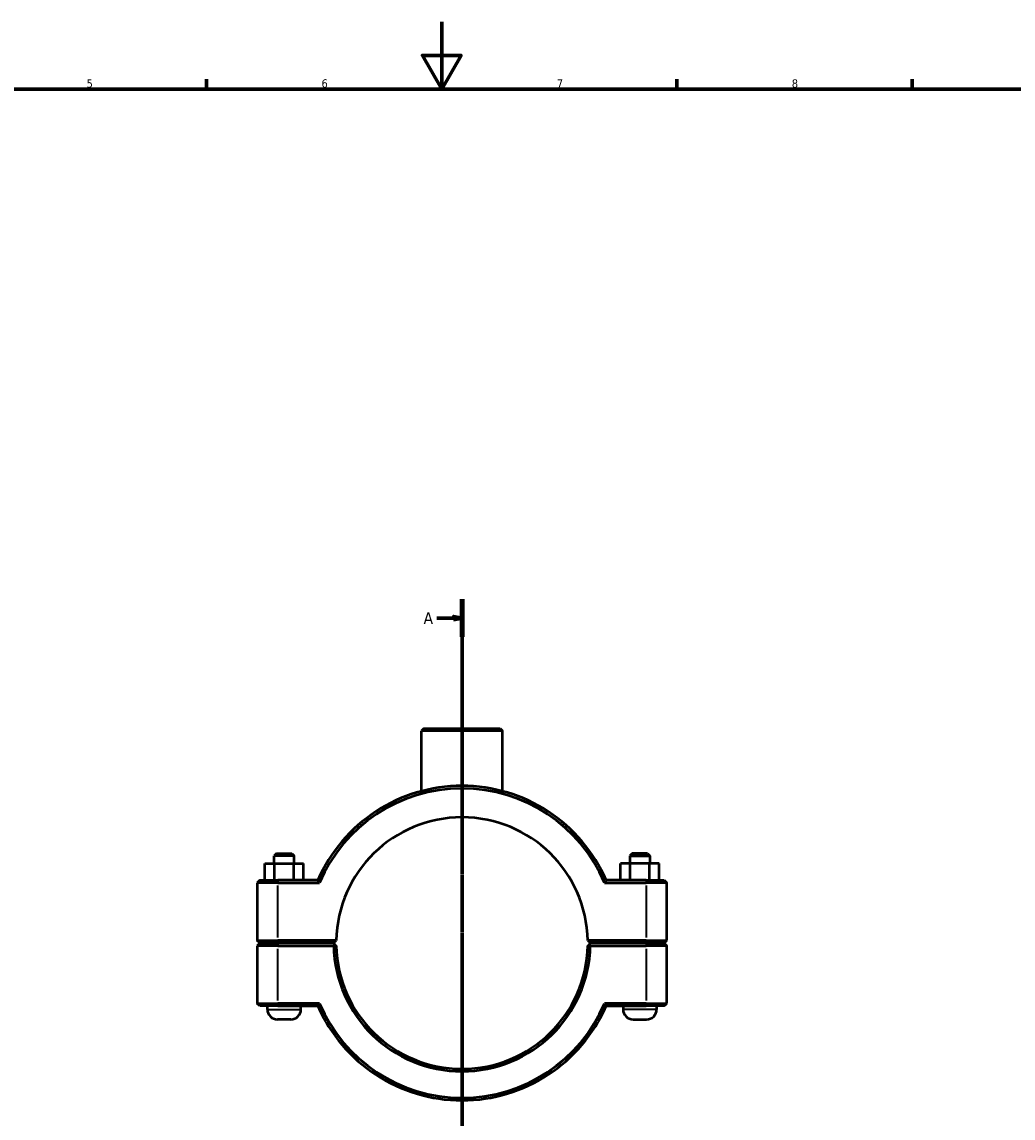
# Model space of a CAD drawing. Header units: millimetres. Extents: x 0 to 1138, y -16 to 1083.
# Tile 3 of 6: x 295 to 591, y 267 to 594. Entities that reach past the tile are written whole.
import ezdxf

# ---------------------------------------------------------------- set-up
doc = ezdxf.new("R2010")
doc.units = ezdxf.units.MM
doc.linetypes.add('CHAIN', pattern=[0.7087, 0.4724, -0.0591, 0.1181, -0.0591])
for name, color, linetype, lineweight in [('Border (ISO)', 7, 'Continuous', 70), ('Section Line (ISO)', 7, 'CHAIN', 70), ('Visible (ISO)', 7, 'Continuous', 50), ('Visible Narrow (ISO)', 7, 'Continuous', 35)]:
    doc.layers.add(name, color=color, linetype=linetype, lineweight=lineweight)
doc.styles.add('Label Text (ISO)', font='tahoma.ttf')
doc.styles.add('Note Text (ISO)', font='tahoma.ttf')

# ---------------------------------------------------------------- blocks, each defined once
blk = doc.blocks.new('Borders Default Border')
at = {"layer": 'Border (ISO)'}
for p, q in [((350.42, 574), (350.42, 576.9)), ((490.58, 574), (490.58, 576.9)), ((560.67, 574), (560.67, 576.9))]:
    blk.add_line(p, q, dxfattribs=at)
at = {"layer": 'Border (ISO)', "flags": 128}
for points in [[(420.5, 594), (420.5, 574), (414.73, 584), (426.27, 584), (420.5, 574)], [(20, 20), (20, 574), (821, 574), (821, 20), (20, 20)]]:
    blk.add_lwpolyline(points, dxfattribs=at)
at = {"layer": 'Border (ISO)', "color": 232, "true_color": 0xca0064, "char_height": 2.5, "attachment_point": 7, "style": 'Note Text (ISO)'}
for s, insert in [('5', (314.64, 574.35)), ('6', (384.66, 574.35)), ('7', (454.77, 574.4)), ('8', (524.81, 574.34))]:
    blk.add_mtext(s, dxfattribs=dict(at, insert=insert))
blk = doc.blocks.new('2dTransSection0')
at = {"layer": 'Section Line (ISO)', "linetype": 'CHAIN'}
blk.add_line((426.53, 421.86), (426.53, 91.55), dxfattribs=at)
at = {"layer": 'Section Line (ISO)', "linetype": 'Continuous', "lineweight": 140}
blk.add_line((426.53, 421.86), (426.53, 410.67), dxfattribs=at)
at = {"layer": 'Section Line (ISO)', "linetype": 'Continuous'}
for p, q in [((419.03, 416.26), (424.03, 416.26)), ((426.53, 416.26), (424.03, 416.76)), ((424.03, 416.76), (424.03, 415.76)), ((424.03, 416.26), (426.53, 416.26)), ((424.03, 415.76), (426.53, 416.26))]:
    blk.add_line(p, q, dxfattribs=at)
at = {"layer": 'Section Line (ISO)', "linetype": 'Continuous', "flags": 128}
blk.add_lwpolyline([(424.03, 415.76), (426.53, 416.26), (424.03, 416.76), (424.03, 415.76)], dxfattribs=at)
at = {"layer": 'Section Line (ISO)'}
blk.add_solid([(424.03, 415.76), (426.53, 416.26), (424.03, 416.76), (424.03, 415.76)], dxfattribs=at)
at = {"layer": 'Section Line (ISO)', "insert": (415.08, 414.51), "char_height": 3.5, "attachment_point": 7, "style": 'Label Text (ISO)'}
blk.add_mtext('A', dxfattribs=at)

msp = doc.modelspace()

# ---------------------------------------------------------------- linework, layer by layer
at = {"layer": 'Visible (ISO)'}
for p, q in [((415.171, 383.365), (414.421, 382.615)), ((438.641, 382.615), (414.421, 382.615)), ((414.421, 364.649), (414.421, 382.615)), ((415.171, 383.365), (437.891, 383.365)), ((437.891, 383.365), (438.641, 382.615)), ((438.641, 364.649), (438.641, 382.615)), ((371.281, 346.115), (370.531, 345.365)), ((376.531, 345.365), (370.531, 345.365)), ((370.531, 343.115), (370.531, 345.365)), ((371.281, 346.115), (375.781, 346.115)), ((375.781, 346.115), (376.531, 345.365)), ((376.531, 343.115), (376.531, 345.365)), ((477.281, 346.115), (476.531, 345.365)), ((476.531, 345.365), (482.531, 345.365)), ((476.531, 345.365), (476.531, 343.115)), ((481.781, 346.115), (477.281, 346.115)), ((481.781, 346.115), (482.531, 345.365)), ((482.531, 345.365), (482.531, 343.115)), ((367.758, 343.115), (370.671, 343.115)), ((367.758, 338.115), (367.758, 343.115)), ((370.671, 343.115), (376.445, 343.115)), ((370.671, 338.115), (370.671, 343.115)), ((376.445, 343.115), (379.305, 343.115)), ((376.445, 338.115), (376.445, 343.115)), ((379.305, 338.115), (379.305, 343.115)), ((476.618, 343.115), (473.758, 343.115)), ((473.758, 338.115), (473.758, 343.115)), ((476.618, 338.115), (476.618, 343.115)), ((482.391, 343.115), (476.618, 343.115)), ((482.391, 338.115), (482.391, 343.115)), ((485.305, 343.115), (482.391, 343.115)), ((485.305, 338.115), (485.305, 343.115)), ((366.281, 338.115), (365.531, 337.365)), ((371.631, 337.365), (365.531, 337.365)), ((365.531, 337.365), (365.531, 320.165)), ((366.281, 338.115), (371.631, 338.115)), ((383.57, 338.115), (371.631, 338.115)), ((371.631, 337.365), (384.063, 337.365)), ((468.999, 337.365), (481.431, 337.365)), ((481.431, 338.115), (469.493, 338.115)), ((481.431, 338.115), (486.781, 338.115)), ((487.531, 337.365), (481.431, 337.365)), ((486.781, 338.115), (487.531, 337.365)), ((487.531, 320.165), (487.531, 337.365)), ((366.281, 319.415), (365.531, 320.165)), ((365.531, 320.165), (371.631, 320.165)), ((366.281, 319.315), (365.531, 318.565)), ((371.631, 318.565), (365.531, 318.565)), ((365.531, 318.565), (365.531, 301.365)), ((371.631, 319.415), (366.281, 319.415)), ((366.281, 319.315), (371.631, 319.315)), ((368.531, 319.315), (368.531, 319.415)), ((389.04, 320.165), (371.631, 320.165)), ((371.631, 319.415), (388.281, 319.415)), ((388.281, 319.315), (371.631, 319.315)), ((371.631, 318.565), (388.29, 318.565)), ((378.531, 319.315), (378.531, 319.415)), ((388.281, 319.415), (389.04, 320.165)), ((388.66, 318.941), (388.281, 319.315)), ((464.023, 320.165), (464.781, 319.415)), ((481.431, 320.165), (464.023, 320.165)), ((464.781, 319.315), (464.403, 318.941)), ((464.773, 318.565), (481.431, 318.565)), ((464.781, 319.415), (481.431, 319.415)), ((481.431, 319.315), (464.781, 319.315)), ((474.531, 319.415), (474.531, 319.315)), ((481.431, 320.165), (487.531, 320.165)), ((486.781, 319.415), (481.431, 319.415)), ((481.431, 319.315), (486.781, 319.315)), ((487.531, 318.565), (481.431, 318.565)), ((484.531, 319.415), (484.531, 319.315)), ((486.781, 319.415), (487.531, 320.165)), ((486.781, 319.315), (487.531, 318.565)), ((487.531, 301.365), (487.531, 318.565)), ((365.531, 301.365), (371.631, 301.365)), ((366.281, 300.615), (365.531, 301.365)), ((384.063, 301.365), (371.631, 301.365)), ((481.431, 301.365), (468.999, 301.365)), ((481.431, 301.365), (487.531, 301.365)), ((486.781, 300.615), (487.531, 301.365)), ((371.631, 300.615), (366.281, 300.615)), ((368.531, 299.615), (368.531, 300.615)), ((371.631, 300.615), (383.57, 300.615)), ((378.531, 299.615), (378.531, 300.615)), ((469.493, 300.615), (481.431, 300.615)), ((474.531, 300.615), (474.531, 299.615)), ((486.781, 300.615), (481.431, 300.615)), ((484.531, 300.615), (484.531, 299.615)), ((375.531, 296.615), (371.531, 296.615)), ((477.531, 296.615), (481.531, 296.615))]:
    msp.add_line(p, q, dxfattribs=at)
for centre, radius, start, end in [((426.531, 319.365), 46.875, 23.57818, 156.42182), ((426.531, 319.365), 46.125, 22.96968, 157.03032), ((426.531, 319.365), 37.5, 1.2224, 178.7776), ((426.531, 319.365), 38.25, 181.19843, 358.80157), ((426.531, 319.365), 37.5, 178.7776, 178.77767), ((426.531, 319.365), 37.5, 181.22233, 358.77767), ((426.531, 319.365), 37.5, 1.22233, 1.2224), ((426.531, 319.365), 46.125, 202.96968, 337.03032), ((371.531, 299.615), 3, 180, 270), ((375.531, 299.615), 3, 270, 0), ((426.531, 319.365), 46.875, 203.57818, 336.42182), ((477.531, 299.615), 3, 180, 270), ((481.531, 299.615), 3, 270, 0)]:
    msp.add_arc(centre, radius, start, end, dxfattribs=at)
for points, degree in [([(384.063, 337.365), (383.898, 337.615), (383.733, 337.865), (383.57, 338.115)], 3), ([(468.999, 337.365), (469.164, 337.615), (469.329, 337.865), (469.493, 338.115)], 3), ([(388.29, 318.565), (388.475, 318.754), (388.66, 318.941)], 2), ([(464.403, 318.941), (464.588, 318.754), (464.773, 318.565)], 2), ([(384.063, 301.365), (383.898, 301.115), (383.733, 300.865), (383.57, 300.615)], 3), ([(468.999, 301.365), (469.164, 301.115), (469.329, 300.865), (469.493, 300.615)], 3)]:
    msp.add_open_spline(points, degree=degree, dxfattribs=at)
for points, weights in [([(389.04, 318.565), (388.851, 318.752), (388.66, 318.941)], [1.01164078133, 1.00874236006, 1.00580163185]), ([(464.403, 318.941), (464.212, 318.752), (464.023, 318.565)], [1.00580163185, 1.00874236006, 1.01164078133])]:
    msp.add_rational_spline(points, weights, degree=2, dxfattribs=at)
at = {"layer": 'Visible Narrow (ISO)'}
for p, q in [((371.631, 338.077), (371.631, 337.402)), ((481.431, 338.077), (481.431, 337.402)), ((371.631, 321.025), (371.631, 336.505)), ((481.431, 336.505), (481.431, 321.025)), ((371.631, 319.452), (371.631, 320.127)), ((371.631, 319.277), (371.631, 318.602)), ((371.631, 302.225), (371.631, 317.705)), ((481.431, 319.452), (481.431, 320.127)), ((481.431, 319.277), (481.431, 318.602)), ((481.431, 317.705), (481.431, 302.225)), ((371.631, 300.652), (371.631, 301.327)), ((481.431, 300.652), (481.431, 301.327)), ((368.593, 299.615), (378.47, 299.615)), ((484.47, 299.615), (474.593, 299.615))]:
    msp.add_line(p, q, dxfattribs=at)

# ---------------------------------------------------------------- block references
msp.add_blockref('Borders Default Border', (0, 0))
at = {"layer": 'Section Line (ISO)'}
msp.add_blockref('2dTransSection0', (0, 0), dxfattribs=at)

doc.saveas('drawing.dxf')
